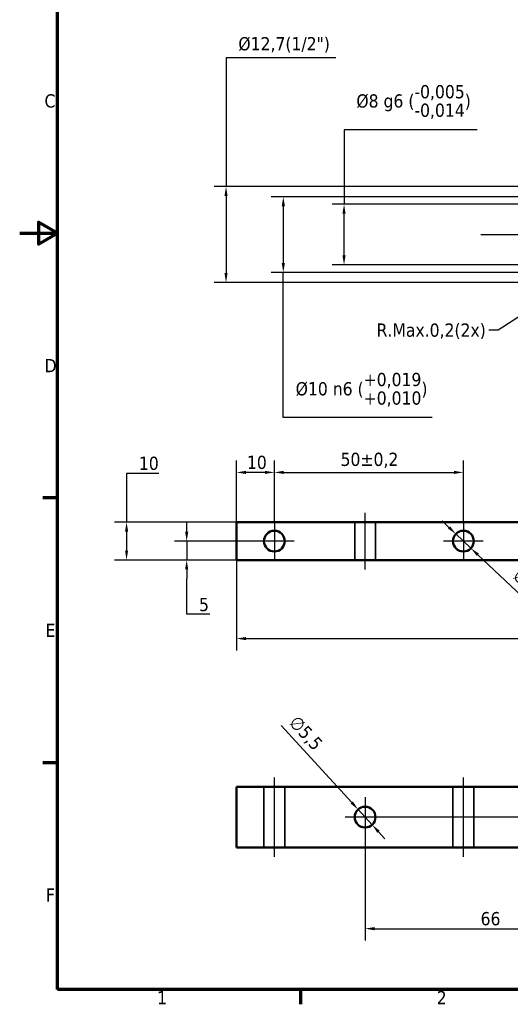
# Model space of a CAD drawing. Header units: millimetres. Extents: x 0 to 594, y 0 to 420.
# Tile 1 of 4: x 0 to 130, y 6 to 266. Entities that reach past the tile are written whole.
import ezdxf

# ---------------------------------------------------------------- set-up
doc = ezdxf.new("R2010")
doc.units = ezdxf.units.MM
for name, color, linetype, lineweight in [('Borda (ISO)', 7, 'Continuous', 70), ('Dimensão (ISO)', 7, 'Continuous', 25), ('Linha de centro (ISO)', 7, 'Continuous', 25), ('Marca de centro (ISO)', 7, 'Continuous', 25), ('Oculto (ISO)', 7, 'Continuous', 35), ('Símbolo (ISO)', 7, 'Continuous', 25), ('Visível (ISO)', 7, 'Continuous', 50)]:
    doc.layers.add(name, color=color, linetype=linetype, lineweight=lineweight)
doc.styles.add('Texto da nota (ISO)', font='tahoma.ttf')
doc.dimstyles.new('Padrão (ISO)', dxfattribs={"dimtxt": 3.5, "dimasz": 2.5, "dimexe": 3.175, "dimexo": 0, "dimgap": 0.762, "dimtad": 1, "dimrnd": 1e-08, "dimzin": 0, "dimtxsty": 'Texto da nota (ISO)', "dimcen": 0.09, "dimdle": 10, "dimclrd": 256, "dimclre": 256, "dimclrt": 256, "dimazin": 0, "dimtfac": 1.001486, "dimtmove": 0, "dimatfit": 3, "dimfxl": 1, "dimtolj": 1, "dimtzin": 0, "dimlwd": -1, "dimlwe": -1, "dimarcsym": 0})
doc.dimstyles.new('Padrão - Método 1b (ISO)$7', dxfattribs={"dimtxt": 3.5, "dimasz": 2.5, "dimexe": 3.175, "dimexo": 0, "dimgap": 0.762, "dimtad": 1, "dimtoh": 1, "dimrnd": 1e-08, "dimtxsty": 'Texto da nota (ISO)', "dimcen": 0.09, "dimdle": 10, "dimclrd": 256, "dimclre": 256, "dimclrt": 256, "dimazin": 2, "dimtfac": 1, "dimtmove": 0, "dimatfit": 3, "dimfxl": 1, "dimtolj": 1, "dimlwd": -1, "dimlwe": -1, "dimarcsym": 0})

# ---------------------------------------------------------------- blocks, each defined once
blk = doc.blocks.new('Bordas Borda padrão')
at = {"layer": 'Borda (ISO)'}
for p, q in [((10, 140), (6.1, 140)), ((10, 70), (6.1, 70)), ((74.25, 10), (74.25, 6.1))]:
    blk.add_line(p, q, dxfattribs=at)
at = {"layer": 'Borda (ISO)', "flags": 128}
for points in [[(10, 10), (10, 410), (584, 410), (584, 10), (10, 10)], [(0, 210), (10, 210), (5, 212.89), (5, 207.11), (10, 210)]]:
    blk.add_lwpolyline(points, dxfattribs=at)
at = {"layer": 'Borda (ISO)', "char_height": 3.5, "attachment_point": 7, "style": 'Texto da nota (ISO)'}
for s, insert in [('C', (6.56, 243.19)), ('D', (6.57, 173.25)), ('E', (6.85, 103.25)), ('F', (6.94, 33.25)), ('1', (36.34, 6.1)), ('2', (110.31, 6.1))]:
    blk.add_mtext(s, dxfattribs=dict(at, insert=insert))
blk = doc.blocks.new('*D11')
at = {"layer": 'Defpoints', "color": 0, "transparency": 16777216}
for p in [(181.29, 222.35), (54.58, 196.95), (181.29, 196.95)]:
    blk.add_point(p, dxfattribs=at)
at = {"layer": 'Dimensão (ISO)', "transparency": 16777216}
for p, q in [((83.65, 256.42), (54.58, 256.42)), ((54.58, 256.42), (54.58, 222.35)), ((181.29, 222.35), (51.4, 222.35)), ((54.58, 219.85), (54.58, 199.45)), ((181.29, 196.95), (51.4, 196.95))]:
    blk.add_line(p, q, dxfattribs=at)
for points in [[(54.16, 219.85), (54.99, 219.85), (54.58, 222.35)], [(54.16, 199.45), (54.99, 199.45), (54.58, 196.95)]]:
    blk.add_solid(points, dxfattribs=at)
at = {"layer": 'Dimensão (ISO)', "transparency": 16777216, "insert": (57.84, 261.87), "char_height": 3.5, "attachment_point": 1, "style": 'Texto da nota (ISO)'}
blk.add_mtext('\\A1;\\fTahoma|b0|i0;\\H3.5000;Ø12,7(1/2")', dxfattribs=at)
blk = doc.blocks.new('*D15')
at = {"layer": 'Defpoints', "color": 0, "transparency": 16777216}
for p in [(85.79, 217.65), (134.29, 217.65), (134.29, 201.65)]:
    blk.add_point(p, dxfattribs=at)
at = {"layer": 'Dimensão (ISO)', "transparency": 16777216}
for p, q in [((121, 237.38), (85.79, 237.38)), ((85.79, 237.38), (85.79, 217.65)), ((134.29, 217.65), (82.61, 217.65)), ((85.79, 204.15), (85.79, 215.15)), ((134.29, 201.65), (82.61, 201.65))]:
    blk.add_line(p, q, dxfattribs=at)
for points in [[(85.37, 215.15), (86.21, 215.15), (85.79, 217.65)], [(85.37, 204.15), (86.21, 204.15), (85.79, 201.65)]]:
    blk.add_solid(points, dxfattribs=at)
at = {"layer": 'Dimensão (ISO)', "transparency": 16777216, "insert": (89.05, 249.19), "char_height": 3.5, "attachment_point": 1, "style": 'Texto da nota (ISO)'}
blk.add_mtext('\\A1;\\fTahoma|b0|i0;\\H3.5000;Ø8 g6 (\\S-0,005^ -0,014;)', dxfattribs=at)
blk = doc.blocks.new('*D16')
at = {"layer": 'Defpoints', "color": 0, "transparency": 16777216}
for p in [(154.29, 219.65), (69.73, 199.65), (154.29, 199.65)]:
    blk.add_point(p, dxfattribs=at)
at = {"layer": 'Dimensão (ISO)', "transparency": 16777216}
for p, q in [((154.29, 219.65), (66.55, 219.65)), ((69.73, 217.15), (69.73, 202.15)), ((154.29, 199.65), (66.55, 199.65)), ((69.73, 161.3), (69.73, 199.65)), ((109.12, 161.3), (69.73, 161.3))]:
    blk.add_line(p, q, dxfattribs=at)
for points in [[(69.31, 217.15), (70.15, 217.15), (69.73, 219.65)], [(69.31, 202.15), (70.15, 202.15), (69.73, 199.65)]]:
    blk.add_solid(points, dxfattribs=at)
at = {"layer": 'Dimensão (ISO)', "transparency": 16777216, "insert": (72.99, 173.08), "char_height": 3.5, "attachment_point": 1, "style": 'Texto da nota (ISO)'}
blk.add_mtext('\\A1;\\fTahoma|b0|i0;\\H3.5000;Ø10 n6 (\\S+0,019^ +0,010;)', dxfattribs=at)
blk = doc.blocks.new('*D23')
at = {"layer": 'Defpoints', "color": 0, "transparency": 16777216}
for p in [(57.36, 133.59), (28.27, 123.59), (57.36, 123.59)]:
    blk.add_point(p, dxfattribs=at)
at = {"layer": 'Dimensão (ISO)', "transparency": 16777216}
for p, q in [((36.83, 146.51), (28.27, 146.51)), ((28.27, 146.51), (28.27, 133.59)), ((57.36, 133.59), (25.1, 133.59)), ((28.27, 131.09), (28.27, 126.09)), ((57.36, 123.59), (25.1, 123.59))]:
    blk.add_line(p, q, dxfattribs=at)
for points in [[(27.86, 131.09), (28.69, 131.09), (28.27, 133.59)], [(27.86, 126.09), (28.69, 126.09), (28.27, 123.59)]]:
    blk.add_solid(points, dxfattribs=at)
at = {"layer": 'Dimensão (ISO)', "transparency": 16777216, "insert": (31.53, 150.92), "char_height": 3.5, "attachment_point": 1, "style": 'Texto da nota (ISO)'}
blk.add_mtext('\\A1;10', dxfattribs=at)
blk = doc.blocks.new('*D24')
at = {"layer": 'Defpoints', "color": 0, "transparency": 16777216}
for p in [(67.36, 128.59), (44.17, 123.59), (57.36, 123.59)]:
    blk.add_point(p, dxfattribs=at)
at = {"layer": 'Dimensão (ISO)', "transparency": 16777216}
for p, q in [((44.17, 131.09), (44.17, 133.59)), ((67.36, 128.59), (40.99, 128.59)), ((44.17, 128.59), (44.17, 123.59)), ((57.36, 123.59), (40.99, 123.59)), ((44.17, 121.09), (44.17, 118.59)), ((44.17, 109.23), (44.17, 118.59)), ((50.28, 109.23), (44.17, 109.23))]:
    blk.add_line(p, q, dxfattribs=at)
for points in [[(43.75, 131.09), (44.59, 131.09), (44.17, 128.59)], [(43.75, 121.09), (44.59, 121.09), (44.17, 123.59)]]:
    blk.add_solid(points, dxfattribs=at)
at = {"layer": 'Dimensão (ISO)', "transparency": 16777216, "insert": (47.43, 113.57), "char_height": 3.5, "attachment_point": 1, "style": 'Texto da nota (ISO)'}
blk.add_mtext('\\A1;5', dxfattribs=at)
blk = doc.blocks.new('*D25')
at = {"layer": 'Defpoints', "color": 0, "transparency": 16777216}
for p in [(57.36, 146.76), (57.36, 133.59), (67.36, 133.84)]:
    blk.add_point(p, dxfattribs=at)
at = {"layer": 'Dimensão (ISO)', "transparency": 16777216}
for p, q in [((57.36, 133.59), (57.36, 149.94)), ((67.36, 133.84), (67.36, 149.94)), ((64.86, 146.76), (59.86, 146.76))]:
    blk.add_line(p, q, dxfattribs=at)
for points in [[(59.86, 147.18), (59.86, 146.34), (57.36, 146.76)], [(64.86, 147.18), (64.86, 146.34), (67.36, 146.76)]]:
    blk.add_solid(points, dxfattribs=at)
at = {"layer": 'Dimensão (ISO)', "transparency": 16777216, "insert": (60.1, 151.17), "char_height": 3.5, "attachment_point": 1, "style": 'Texto da nota (ISO)'}
blk.add_mtext('\\A1;10', dxfattribs=at)
blk = doc.blocks.new('*D26')
at = {"layer": 'Defpoints', "color": 0, "transparency": 16777216}
for p in [(117.36, 146.76), (67.36, 133.84), (117.36, 133.84)]:
    blk.add_point(p, dxfattribs=at)
at = {"layer": 'Dimensão (ISO)', "transparency": 16777216}
for p, q in [((67.36, 133.84), (67.36, 149.94)), ((117.36, 133.84), (117.36, 149.94)), ((69.86, 146.76), (114.86, 146.76))]:
    blk.add_line(p, q, dxfattribs=at)
for points in [[(69.86, 147.18), (69.86, 146.34), (67.36, 146.76)], [(114.86, 147.18), (114.86, 146.34), (117.36, 146.76)]]:
    blk.add_solid(points, dxfattribs=at)
at = {"layer": 'Dimensão (ISO)', "transparency": 16777216, "insert": (84.87, 151.97), "char_height": 3.5, "attachment_point": 1, "style": 'Texto da nota (ISO)'}
blk.add_mtext('\\A1;50{\\H3.5052;±0,2}', dxfattribs=at)
blk = doc.blocks.new('*D31')
at = {"layer": 'Defpoints', "color": 0, "transparency": 16777216}
for p in [(89.5, 57.63), (93.22, 53.57)]:
    blk.add_point(p, dxfattribs=at)
at = {"layer": 'Dimensão (ISO)', "transparency": 16777216}
for p, q in [((87.82, 59.47), (69.2, 79.81)), ((93.22, 53.57), (89.5, 57.63)), ((94.91, 51.73), (96.59, 49.88))]:
    blk.add_line(p, q, dxfattribs=at)
for points in [[(88.12, 59.76), (87.51, 59.19), (89.5, 57.63)], [(95.21, 52.01), (94.6, 51.45), (93.22, 53.57)]]:
    blk.add_solid(points, dxfattribs=at)
at = {"layer": 'Dimensão (ISO)', "transparency": 16777216, "insert": (73.6, 82.8), "char_height": 3.5, "attachment_point": 1, "rotation": 312.4591, "style": 'Texto da nota (ISO)'}
blk.add_mtext('\\A1;∅5,5', dxfattribs=at)
blk = doc.blocks.new('*D32')
at = {"layer": 'Defpoints', "color": 0, "transparency": 16777216}
for p in [(115.36, 130.48), (119.36, 126.7)]:
    blk.add_point(p, dxfattribs=at)
at = {"layer": 'Dimensão (ISO)', "transparency": 16777216}
for p, q in [((113.55, 132.19), (111.73, 133.91)), ((115.36, 130.48), (119.36, 126.7)), ((121.18, 124.98), (143.05, 104.29))]:
    blk.add_line(p, q, dxfattribs=at)
for points in [[(113.83, 132.5), (113.26, 131.89), (115.36, 130.48)], [(121.46, 125.28), (120.89, 124.68), (119.36, 126.7)]]:
    blk.add_solid(points, dxfattribs=at)
at = {"layer": 'Dimensão (ISO)', "transparency": 16777216, "insert": (132.57, 121.62), "char_height": 3.5, "attachment_point": 1, "rotation": 316.6016, "style": 'Texto da nota (ISO)'}
blk.add_mtext('\\A1;\\fTahoma|b0|i0;\\H3.5000;∅5,5(2x)', dxfattribs=at)
blk = doc.blocks.new('*D35')
at = {"layer": 'Defpoints', "color": 0, "transparency": 16777216}
for p in [(91.36, 50.35), (157.36, 48.1), (157.36, 26.1)]:
    blk.add_point(p, dxfattribs=at)
at = {"layer": 'Dimensão (ISO)', "transparency": 16777216}
for p, q in [((91.36, 50.35), (91.36, 22.93)), ((157.36, 48.1), (157.36, 22.93)), ((93.86, 26.1), (154.86, 26.1))]:
    blk.add_line(p, q, dxfattribs=at)
for points in [[(93.86, 26.52), (93.86, 25.68), (91.36, 26.1)], [(154.86, 26.52), (154.86, 25.68), (157.36, 26.1)]]:
    blk.add_solid(points, dxfattribs=at)
at = {"layer": 'Dimensão (ISO)', "transparency": 16777216, "insert": (121.91, 30.5), "char_height": 3.5, "attachment_point": 1, "style": 'Texto da nota (ISO)'}
blk.add_mtext('\\A1;66', dxfattribs=at)
blk = doc.blocks.new('*D36')
at = {"layer": 'Defpoints', "color": 0, "transparency": 16777216}
for p in [(57.36, 123.59), (267.36, 123.59), (267.36, 102.81)]:
    blk.add_point(p, dxfattribs=at)
at = {"layer": 'Dimensão (ISO)', "transparency": 16777216}
for p, q in [((57.36, 123.59), (57.36, 99.63)), ((267.36, 123.59), (267.36, 99.63)), ((59.86, 102.81), (264.86, 102.81))]:
    blk.add_line(p, q, dxfattribs=at)
for points in [[(59.86, 103.23), (59.86, 102.39), (57.36, 102.81)], [(264.86, 103.23), (264.86, 102.39), (267.36, 102.81)]]:
    blk.add_solid(points, dxfattribs=at)
at = {"layer": 'Dimensão (ISO)', "transparency": 16777216, "insert": (157.23, 107.22), "char_height": 3.5, "attachment_point": 1, "style": 'Texto da nota (ISO)'}
blk.add_mtext('\\A1;210', dxfattribs=at)

msp = doc.modelspace()

# ---------------------------------------------------------------- linework, layer by layer
at = {"layer": 'Linha de centro (ISO)', "linetype": 'Continuous'}
for p, q in [((122, 209.65), (265.05, 209.65)), ((91.36, 121.09), (91.36, 136.09)), ((67.36, 45.1), (67.36, 66.1)), ((117.36, 45.1), (117.36, 66.1))]:
    msp.add_line(p, q, dxfattribs=at)
at = {"layer": 'Marca de centro (ISO)', "linetype": 'Continuous'}
for p, q in [((67.36, 133.84), (67.36, 123.34)), ((117.36, 133.84), (117.36, 123.34)), ((72.61, 128.59), (62.11, 128.59)), ((122.61, 128.59), (112.11, 128.59)), ((91.36, 60.85), (91.36, 50.35)), ((271.11, 55.6), (86.11, 55.6))]:
    msp.add_line(p, q, dxfattribs=at)
at = {"layer": 'Oculto (ISO)'}
for p, q in [((88.61, 123.59), (88.61, 133.59)), ((94.11, 123.59), (94.11, 133.59)), ((64.61, 47.6), (64.61, 63.6)), ((70.11, 47.6), (70.11, 63.6)), ((114.61, 47.6), (114.61, 63.6)), ((120.11, 47.6), (120.11, 63.6))]:
    msp.add_line(p, q, dxfattribs=at)
at = {"layer": 'Visível (ISO)'}
for p, q in [((57.36, 123.59), (57.36, 133.59)), ((267.36, 133.59), (57.36, 133.59)), ((267.36, 123.59), (57.36, 123.59)), ((57.36, 47.6), (57.36, 63.6)), ((57.36, 63.6), (267.36, 63.6)), ((267.36, 47.6), (57.36, 47.6))]:
    msp.add_line(p, q, dxfattribs=at)
for centre in [(67.36, 128.59), (117.36, 128.59), (91.36, 55.6)]:
    msp.add_circle(centre, 2.75, dxfattribs=at)

# ---------------------------------------------------------------- block references
msp.add_blockref('Bordas Borda padrão', (0, 0))

# ---------------------------------------------------------------- texts
at = {"layer": 'Símbolo (ISO)', "insert": (123.29, 186.14), "char_height": 3.5, "width": 29.9287, "attachment_point": 3, "style": 'Texto da nota (ISO)'}
msp.add_mtext('{\\fTahoma|b0|i0;R.Max.0,2(2x)}', dxfattribs=at)

# ---------------------------------------------------------------- dimensions: what is measured, and where the dimension line sits
at = {"layer": 'Dimensão (ISO)'}
for base, p1, p2, angle, text, override, picture, middle in [((54.58, 196.95), (181.29, 222.35), (181.29, 196.95), 270, '\\fTahoma|b0|i0;\\H3.5000;Ø<>(1/2")', {"dimgap": 0.762, "dimtih": 1, "dimtoh": 1, "dimdec": 1, "dimlfac": 0.5, "dimtol": 0, "dimlim": 0, "dimtp": 0, "dimtm": 0, "dimtdec": 2, "dimtofl": 0, "dimtmove": 1, "dimatfit": 2}, '*D11', (55.39, 256.42)), ((85.79, 217.65), (134.29, 201.65), (134.29, 217.65), 90, '\\fTahoma|b0|i0;\\H3.5000;Ø<> g6 (\\S-0,005^ -0,014;)', {"dimtih": 1, "dimtoh": 1, "dimdec": 0, "dimlfac": 0.5, "dimtp": -0.005, "dimtm": 0.014, "dimtdec": 3, "dimtofl": 0, "dimtmove": 1, "dimatfit": 2}, '*D15', (86.27, 237.38)), ((69.73, 199.65), (154.29, 219.65), (154.29, 199.65), 90, '\\fTahoma|b0|i0;\\H3.5000;Ø<> n6 (\\S+0,019^ +0,010;)', {"dimtih": 1, "dimtoh": 1, "dimdec": 0, "dimlfac": 0.5, "dimtp": 0.019, "dimtm": -0.01, "dimtdec": 3, "dimtofl": 0, "dimtmove": 1, "dimatfit": 2}, '*D16', (70.57, 161.3))]:
    dim = msp.add_linear_dim(base=base, p1=p1, p2=p2, angle=angle, text=text, dimstyle='Padrão (ISO)', override=override, dxfattribs=at)
    dim.commit()
    dim.dimension.update_dxf_attribs({"geometry": picture, "text_midpoint": middle, "dimtype": 160})
dim = msp.add_linear_dim(base=(57.36, 146.76), p1=(67.36, 133.84), p2=(57.36, 133.59), dimstyle='Padrão (ISO)', override={"dimgap": 0.762, "dimdec": 0, "dimtol": 0, "dimlim": 0, "dimtp": 0, "dimtm": 0, "dimtdec": 2, "dimtofl": 0, "dimatfit": 1}, dxfattribs=at)
dim.commit()
dim.dimension.update_dxf_attribs({"geometry": '*D25', "text_midpoint": (62.36, 146.76), "dimtype": 160})
for base, p1, p2, angle, override, picture, middle in [((117.36, 146.76), (67.36, 133.84), (117.36, 133.84), 180, {"dimgap": 0.762, "dimdec": 0, "dimtol": 1, "dimlim": 0, "dimtp": 0.2, "dimtm": 0.2, "dimtdec": 1, "dimtofl": 0, "dimatfit": 1}, '*D26', (92.36, 146.76)), ((28.27, 123.59), (57.36, 133.59), (57.36, 123.59), 90, {"dimgap": 0.762, "dimtih": 1, "dimtoh": 1, "dimdec": 0, "dimtol": 0, "dimlim": 0, "dimtp": 0, "dimtm": 0, "dimtdec": 2, "dimtofl": 0, "dimtmove": 1, "dimatfit": 2}, '*D23', (28.59, 146.51)), ((44.17, 123.59), (67.36, 128.59), (57.36, 123.59), 90, {"dimgap": 0.762, "dimtih": 1, "dimtoh": 1, "dimdec": 0, "dimtol": 0, "dimlim": 0, "dimtp": 0, "dimtm": 0, "dimtdec": 2, "dimtofl": 1, "dimtmove": 1, "dimatfit": 1}, '*D24', (44.46, 109.23)), ((267.36, 102.81), (57.36, 123.59), (267.36, 123.59), 180, {"dimgap": 0.762, "dimdec": 0, "dimtol": 0, "dimlim": 0, "dimtp": 0, "dimtm": 0, "dimtdec": 2, "dimtofl": 0, "dimatfit": 1}, '*D36', (160.95, 102.81)), ((157.36, 26.1), (91.36, 50.35), (157.36, 48.1), 180, {"dimgap": 0.762, "dimdec": 0, "dimtol": 0, "dimlim": 0, "dimtp": 0, "dimtm": 0, "dimtdec": 2, "dimtofl": 0, "dimatfit": 1}, '*D35', (124.36, 26.1))]:
    dim = msp.add_linear_dim(base=base, p1=p1, p2=p2, angle=angle, dimstyle='Padrão (ISO)', override=override, dxfattribs=at)
    dim.commit()
    dim.dimension.update_dxf_attribs({"geometry": picture, "text_midpoint": middle, "dimtype": 160})
dim = msp.add_diameter_dim_2p(p1=(115.36, 130.48), p2=(119.36, 126.7), text='\\fTahoma|b0|i0;\\H3.5000;<>(2x)', dimstyle='Padrão (ISO)', override={"dimgap": 0.762, "dimdec": 1, "dimlfac": 1, "dimtol": 0, "dimlim": 0, "dimtp": 0, "dimtm": 0, "dimtdec": 2, "dimatfit": 2}, dxfattribs=at)
dim.commit()
dim.dimension.update_dxf_attribs({"geometry": '*D32', "text_midpoint": (135.69, 111.26), "dimtype": 163})
dim = msp.add_diameter_dim_2p(p1=(93.22, 53.57), p2=(89.5, 57.63), dimstyle='Padrão (ISO)', override={"dimgap": 0.762, "dimdec": 1, "dimlfac": 1, "dimtol": 0, "dimlim": 0, "dimtp": 0, "dimtm": 0, "dimtdec": 2, "dimatfit": 2}, dxfattribs=at)
dim.commit()
dim.dimension.update_dxf_attribs({"geometry": '*D31', "text_midpoint": (73.12, 75.54), "dimtype": 163})

# ---------------------------------------------------------------- leaders
at = {"layer": 'Símbolo (ISO)', "annotation_type": 0, "has_hookline": 1, "hookline_direction": 1, "text_width": 29.32}
msp.add_leader([(153.29, 201.65), (126.55, 184.39), (124.05, 184.39)], dimstyle='Padrão - Método 1b (ISO)$7', override={"dimtad": 0}, dxfattribs=at)

doc.saveas('drawing.dxf')
